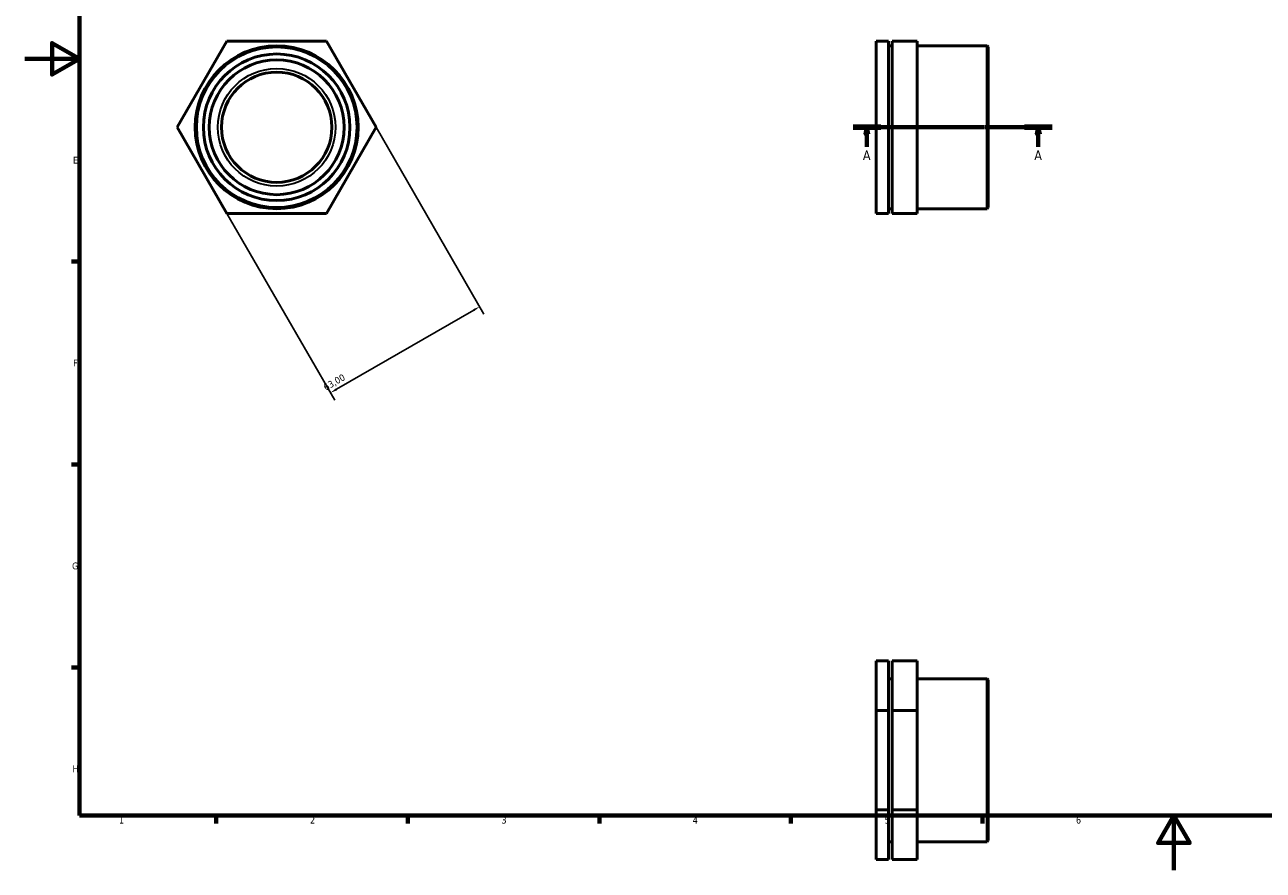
# Model space of a CAD drawing. Header units: millimetres. Extents: x 0 to 906, y 0 to 602.
# Tile 1 of 3: x 0 to 453, y 0 to 309. Entities that reach past the tile are written whole.
import ezdxf

# ---------------------------------------------------------------- set-up
doc = ezdxf.new("R2010")
doc.units = ezdxf.units.MM
doc.linetypes.add('CHAIN', pattern=[0.7087, 0.4724, -0.0591, 0.1181, -0.0591])
for name, color, linetype, lineweight in [('Border (ISO)', 7, 'Continuous', 70), ('Dimension (ISO)', 7, 'Continuous', 25), ('Section Line (ISO)', 7, 'CHAIN', 70), ('Visible (ISO)', 7, 'Continuous', 50), ('Visible Narrow (ISO)', 7, 'Continuous', 35)]:
    doc.layers.add(name, color=color, linetype=linetype, lineweight=lineweight)
doc.styles.add('Label Text (ISO)', font='tahoma.ttf')
doc.styles.add('Note Text (ISO)', font='tahoma.ttf')
doc.dimstyles.new('Default (ISO)', dxfattribs={"dimtxt": 2.5, "dimasz": 2.5, "dimexe": 3.175, "dimexo": 0, "dimgap": 0.762, "dimtad": 1, "dimrnd": 1e-08, "dimzin": 0, "dimtxsty": 'Note Text (ISO)', "dimcen": 0.09, "dimdle": 10, "dimclrd": 256, "dimclre": 256, "dimclrt": 232, "dimazin": 0, "dimtfac": 1.40208, "dimtmove": 0, "dimatfit": 3, "dimfxl": 1, "dimtolj": 1, "dimtzin": 0, "dimlwd": -1, "dimlwe": -1, "dimarcsym": 0})

# ---------------------------------------------------------------- blocks, each defined once
blk = doc.blocks.new('Borders Default Border')
at = {"layer": 'Border (ISO)'}
for p, q in [((20, 222.75), (17.1, 222.75)), ((20, 148.5), (17.1, 148.5)), ((20, 74.25), (17.1, 74.25)), ((70.08, 20), (70.08, 17.1)), ((140.17, 20), (140.17, 17.1)), ((210.25, 20), (210.25, 17.1)), ((280.33, 20), (280.33, 17.1)), ((350.42, 20), (350.42, 17.1))]:
    blk.add_line(p, q, dxfattribs=at)
at = {"layer": 'Border (ISO)', "flags": 128}
for points in [[(20, 20), (20, 574), (821, 574), (821, 20), (20, 20)], [(0, 297), (20, 297), (10, 302.77), (10, 291.23), (20, 297)], [(420.5, 0), (420.5, 20), (414.73, 10), (426.27, 10), (420.5, 20)]]:
    blk.add_lwpolyline(points, dxfattribs=at)
at = {"layer": 'Border (ISO)', "color": 232, "true_color": 0xca0064, "char_height": 2.5, "attachment_point": 7, "style": 'Note Text (ISO)'}
for s, insert in [('E', (17.64, 258.63)), ('F', (17.7, 184.38)), ('G', (17.31, 110.08)), ('H', (17.44, 35.88)), ('1', (34.48, 17.1)), ('2', (104.37, 17.1)), ('3', (174.43, 17.05)), ('4', (244.42, 17.1)), ('5', (314.64, 17.05)), ('6', (384.66, 17.05))]:
    blk.add_mtext(s, dxfattribs=dict(at, insert=insert))
blk = doc.blocks.new('2dTransSection0')
at = {"layer": 'Section Line (ISO)', "linetype": 'CHAIN'}
blk.add_line((303.13, 271.93), (375.93, 271.93), dxfattribs=at)
at = {"layer": 'Section Line (ISO)', "linetype": 'Continuous', "lineweight": 140}
for p, q in [((303.13, 271.93), (313.21, 271.93)), ((365.85, 271.93), (375.93, 271.93))]:
    blk.add_line(p, q, dxfattribs=at)
at = {"layer": 'Section Line (ISO)', "linetype": 'Continuous'}
for p, q in [((308.17, 271.93), (307.67, 269.43)), ((308.17, 269.43), (308.17, 271.93)), ((308.67, 269.43), (308.17, 271.93)), ((370.89, 271.93), (370.39, 269.43)), ((370.89, 269.43), (370.89, 271.93)), ((371.39, 269.43), (370.89, 271.93)), ((307.67, 269.43), (308.67, 269.43)), ((308.17, 264.83), (308.17, 269.43)), ((370.39, 269.43), (371.39, 269.43)), ((370.89, 264.83), (370.89, 269.43))]:
    blk.add_line(p, q, dxfattribs=at)
at = {"layer": 'Section Line (ISO)', "linetype": 'Continuous', "flags": 128}
for points in [[(308.67, 269.43), (308.17, 271.93), (307.67, 269.43), (308.67, 269.43)], [(371.39, 269.43), (370.89, 271.93), (370.39, 269.43), (371.39, 269.43)]]:
    blk.add_lwpolyline(points, dxfattribs=at)
at = {"layer": 'Section Line (ISO)'}
for points in [[(308.67, 269.43), (308.17, 271.93), (307.67, 269.43), (308.67, 269.43)], [(371.39, 269.43), (370.89, 271.93), (370.39, 269.43), (371.39, 269.43)]]:
    blk.add_solid(points, dxfattribs=at)
at = {"layer": 'Section Line (ISO)', "char_height": 3.5, "attachment_point": 7, "style": 'Label Text (ISO)'}
for insert in [(306.68, 259.93), (369.4, 259.93)]:
    blk.add_mtext('A', dxfattribs=dict(at, insert=insert))
blk = doc.blocks.new('*D8')
at = {"layer": 'Defpoints', "color": 0, "transparency": 16777216}
for p in [(128.55, 271.93), (73.99, 240.43), (111.9, 174.77)]:
    blk.add_point(p, dxfattribs=at)
at = {"layer": 'Dimension (ISO)', "transparency": 16777216}
for p, q in [((128.55, 271.93), (168.04, 203.52)), ((73.99, 240.43), (113.48, 172.02)), ((164.29, 205.02), (114.06, 176.02))]:
    blk.add_line(p, q, dxfattribs=at)
for points in [[(164.08, 205.38), (164.5, 204.66), (166.46, 206.27)], [(113.85, 176.38), (114.27, 175.66), (111.9, 174.77)]]:
    blk.add_solid(points, dxfattribs=at)
at = {"layer": 'Dimension (ISO)', "color": 232, "true_color": 0xca0064, "transparency": 16777216, "insert": (108.95, 177.61), "char_height": 2.5, "attachment_point": 1, "rotation": 30, "style": 'Note Text (ISO)'}
blk.add_mtext('\\A1;63,00', dxfattribs=at)

msp = doc.modelspace()

# ---------------------------------------------------------------- linework, layer by layer
at = {"layer": 'Visible (ISO)'}
for p, q in [((55.803, 271.927), (73.99, 303.427)), ((73.99, 303.427), (110.363, 303.427)), ((110.363, 303.427), (128.55, 271.927)), ((316.087, 303.427), (311.531, 303.427)), ((311.531, 303.427), (311.531, 271.927)), ((316.087, 271.927), (316.087, 303.427)), ((316.087, 301.734), (317.42, 301.734)), ((317.42, 303.427), (317.42, 271.927)), ((326.531, 303.427), (317.42, 303.427)), ((326.531, 271.927), (326.531, 303.427)), ((326.531, 301.734), (352.121, 301.734)), ((352.121, 242.12), (352.121, 301.734)), ((352.531, 301.324), (352.121, 301.734)), ((352.531, 301.324), (352.531, 242.53)), ((73.99, 240.427), (55.803, 271.927)), ((128.55, 271.927), (110.363, 240.427)), ((316.087, 271.927), (311.531, 271.927)), ((311.531, 271.927), (311.531, 240.427)), ((316.087, 240.427), (316.087, 271.927)), ((326.531, 271.927), (317.42, 271.927)), ((317.42, 271.927), (317.42, 240.427)), ((326.531, 240.427), (326.531, 271.927)), ((110.363, 240.427), (73.99, 240.427)), ((316.087, 240.427), (311.531, 240.427)), ((316.087, 242.12), (317.42, 242.12)), ((326.531, 240.427), (317.42, 240.427)), ((326.531, 242.12), (352.121, 242.12)), ((352.531, 242.53), (352.121, 242.12)), ((316.087, 76.62), (311.531, 76.62)), ((311.531, 76.62), (311.531, 58.433)), ((316.087, 58.433), (316.087, 76.62)), ((326.531, 76.62), (317.42, 76.62)), ((317.42, 76.62), (317.42, 58.433)), ((326.531, 58.433), (326.531, 76.62)), ((316.087, 70.054), (317.42, 70.054)), ((326.531, 70.054), (352.121, 70.054)), ((352.121, 10.44), (352.121, 70.054)), ((352.531, 69.644), (352.121, 70.054)), ((352.531, 69.644), (352.531, 10.85)), ((311.531, 58.433), (311.531, 22.06)), ((316.087, 58.433), (311.531, 58.433)), ((316.087, 22.06), (316.087, 58.433)), ((326.531, 58.433), (317.42, 58.433)), ((317.42, 58.433), (317.42, 22.06)), ((326.531, 22.06), (326.531, 58.433)), ((316.087, 22.06), (311.531, 22.06)), ((311.531, 22.06), (311.531, 3.874)), ((316.087, 3.874), (316.087, 22.06)), ((317.42, 22.06), (317.42, 3.874)), ((326.531, 22.06), (317.42, 22.06)), ((326.531, 3.874), (326.531, 22.06)), ((316.087, 10.44), (317.42, 10.44)), ((326.531, 10.44), (352.121, 10.44)), ((352.531, 10.85), (352.121, 10.44)), ((316.087, 3.874), (311.531, 3.874)), ((326.531, 3.874), (317.42, 3.874))]:
    msp.add_line(p, q, dxfattribs=at)
for radius in [29.807, 29.397, 26.826, 24.665, 20.18]:
    msp.add_circle((92.177, 271.927), radius, dxfattribs=at)
at = {"layer": 'Visible Narrow (ISO)'}
msp.add_circle((92.177, 271.927), 21.515, dxfattribs=at)

# ---------------------------------------------------------------- block references
msp.add_blockref('Borders Default Border', (0, 0))
at = {"layer": 'Section Line (ISO)'}
msp.add_blockref('2dTransSection0', (0, 0), dxfattribs=at)

# ---------------------------------------------------------------- dimensions: what is measured, and where the dimension line sits
at = {"layer": 'Dimension (ISO)'}
dim = msp.add_linear_dim(base=(111.897, 174.771), p1=(128.55, 271.927), p2=(73.99, 240.427), angle=30, dimstyle='Default (ISO)', override={"dimdec": 2, "dimtp": 0, "dimtm": 0, "dimtdec": 2, "dimtofl": 0, "dimatfit": 1}, dxfattribs=at)
dim.commit()
dim.dimension.update_dxf_attribs({"geometry": '*D8', "text_midpoint": (114.495, 176.271), "dimtype": 160})

doc.saveas('drawing.dxf')
